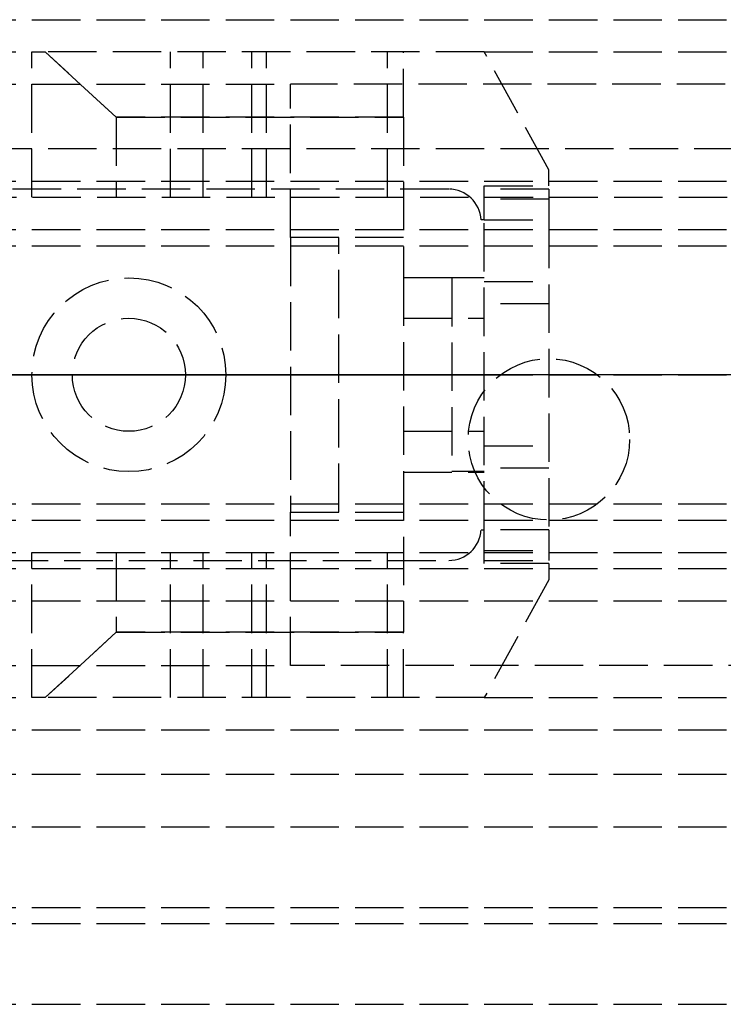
# Model space of a CAD drawing. Header units: millimetres. Extents: x -1 to 2050, y -94 to 94.
# Tile 6 of 14: x 16 to 37, y -20 to 11. Entities that reach past the tile are written whole.
import ezdxf

# ---------------------------------------------------------------- set-up
doc = ezdxf.new("R2010")
doc.units = ezdxf.units.MM
doc.header["$LTSCALE"] = 10
doc.linetypes.add('ALLCAD_Strich', pattern=[0.2, 0.15, -0.05])
doc.layers.add('BESCH_KONT_sich_schn_ansi_2d', color=40, linetype='Continuous')
doc.layers.add('BESCH_KONT_sich_schn_grun_2d', color=10, linetype='Continuous')

msp = doc.modelspace()

# ---------------------------------------------------------------- linework, layer by layer
at = {"layer": 'BESCH_KONT_sich_schn_ansi_2d', "linetype": 'ALLCAD_Strich'}
for p, q in [((0, 0, 9), (993, 0, 9)), ((0, 0, 2287.5), (995, 0, 2287.5)), ((0, 0, 2368), (2050, 0, 2368)), ((2050, 0, 2418), (0, 0, 2418)), ((0, 0, 8), (993, 0, 8)), ((0, 0, 2324), (2020, 0, 2324)), ((2020, 0, 2325.5), (0, 0, 2325.5)), ((0, 0, 2352.5), (2020, 0, 2352.5)), ((0, 0, 2326.5), (2020, 0, 2326.5)), ((0, 0, 2322), (2020, 0, 2322)), ((0, 0, 2355), (2020, 0, 2355)), ((0, 0, 2350.5), (2020, 0, 2350.5)), ((0, 0, 2350), (2020, 0, 2350)), ((0, 0, 26), (1035, 0, 26)), ((1035, 0, 2294), (0, 0, 2294)), ((0, 0, 25), (1035, 0, 25)), ((0, 0, 26), (1035, 0, 26)), ((2050, 0, 2361.5), (0, 0, 2361.5)), ((2050, 0, 2362), (0, 0, 2362)), ((0, 0, 2359), (2050, 0, 2359)), ((0, 0, 2359.5), (2050, 0, 2359.5)), ((0, 0, 2353), (2050, 0, 2353)), ((1, 0, 2352), (28.901, 0, 2352)), ((16, 0, 2342.524), (16, 0, 2341.056)), ((16.413, 0, 2342.9), (16, 0, 2342.524)), ((16, 0, 2336.076), (16.413, 0, 2335.7)), ((16, 0, 2337.544), (16, 0, 2336.076)), ((16, 0, 2341.056), (20.287, 0, 2340.087)), ((20.287, 0, 2338.513), (16, 0, 2337.544)), ((22, 0, 2347.5), (16, 0, 2347.5)), ((22, 0, 2347), (16, 0, 2347)), ((16, 0, 2347), (16, 0, 2347.5)), ((17.25, 0, 2348.5), (16, 0, 2347.5)), ((18.611, 0, 2344.9), (16.413, 0, 2342.9)), ((30, 0, 2342.9), (16.413, 0, 2342.9)), ((16.413, 0, 2335.7), (18.611, 0, 2333.7)), ((16.413, 0, 2335.7), (30, 0, 2335.7)), ((17.25, 0, 2352), (17.25, 0, 2350)), ((20.75, 0, 2348.5), (17.25, 0, 2348.5)), ((17.25, 0, 2348.5), (17.25, 0, 2352)), ((27.5, 0, 2344.9), (18.611, 0, 2344.9)), ((18.611, 0, 2333.7), (27.5, 0, 2333.7)), ((20.75, 0, 2352), (20.75, 0, 2350)), ((20.75, 0, 2348.5), (22, 0, 2347.5)), ((20.75, 0, 2348.5), (20.75, 0, 2352)), ((21.304, 0, 2340.217), (22.803, 0, 2340.989)), ((22.803, 0, 2337.611), (21.304, 0, 2338.383)), ((22, 0, 2347), (22, 0, 2347.5)), ((23.261, 0, 2341.1), (27, 0, 2341.1)), ((27, 0, 2337.5), (23.261, 0, 2337.5)), ((24, 0, 2342.9), (24, 0, 2335.7)), ((24, 0, 2335.7), (25.5, 0, 2335.7)), ((49.061, 0, 2297), (24, 0, 2297)), ((24, 0, 2297), (24, 0, 2294)), ((25.5, 0, 2341.6), (27.5, 0, 2341.6)), ((25.5, 0, 2335.7), (25.5, 0, 2341.6)), ((27.5, 0, 2349.8), (30, 0, 2349.8)), ((27.5, 0, 2349.8), (27.5, 0, 2344.9)), ((27.5, 0, 2344.9), (27.5, 0, 2340.6)), ((30, 0, 2328.8), (27.5, 0, 2328.8)), ((27.5, 0, 2333.7), (27.5, 0, 2328.8)), ((27.5, 0, 2338), (27.5, 0, 2333.7)), ((27.5, 0, 2340.6), (27.5, 0, 2338)), ((27.5, 0, 2334.55), (30, 0, 2334.55)), ((27.5, 0, 2331.05), (30, 0, 2331.05)), ((27.5, 0, 2347.55), (30, 0, 2347.55)), ((27.5, 0, 2344.05), (30, 0, 2344.05)), ((29.9, 0, 2352), (28.901, 0, 2352)), ((28.901, 0, 2352), (28.901, 0, 2350)), ((29, 0, 2336), (29, 0, 2333)), ((29, 0, 2333), (29, 0, 2330)), ((30, 0, 2330), (29, 0, 2330)), ((30, 0, 2336), (29, 0, 2336)), ((29, 0, 2349), (29, 0, 2346)), ((29, 0, 2346), (29, 0, 2343)), ((30, 0, 2343), (29, 0, 2343)), ((30, 0, 2349), (29, 0, 2349)), ((29.5, 0, 2294), (29.5, 0, 2297)), ((29.9, 0, 2352), (30, 0, 2352)), ((29.9, 0, 2350), (29.9, 0, 2352)), ((30, 0, 2349.998), (29.995, 0, 2349.998)), ((30, 0, 2350), (29.995, 0, 2350)), ((30, 0, 2349.998), (29.995, 0, 2349.998)), ((30, 0, 2349.997), (29.995, 0, 2349.997)), ((30, 0, 2349.995), (29.995, 0, 2349.995)), ((30, 0, 2349.992), (29.995, 0, 2349.992)), ((30, 0, 2349.996), (29.995, 0, 2349.996)), ((30, 0, 2349.997), (29.995, 0, 2349.997)), ((30, 0, 2349.997), (29.995, 0, 2349.997)), ((30, 0, 2349.998), (29.995, 0, 2349.998)), ((30, 0, 2349.993), (29.995, 0, 2349.993)), ((30, 0, 2349.995), (29.995, 0, 2349.995)), ((29.995, 0, 2349.995), (29.995, 0, 2349.992)), ((30, 0, 2349.992), (29.995, 0, 2349.992)), ((30, 0, 2349.997), (29.995, 0, 2349.997)), ((29.995, 0, 2349.995), (29.995, 0, 2349.997)), ((29.995, 0, 2350), (29.995, 0, 2349.997)), ((32, 0, 2346.506), (30, 0, 2342.9)), ((32, 0, 2347), (30, 0, 2347)), ((30, 0, 2347), (30, 0, 2348.037)), ((30, 0, 2331.6), (32, 0, 2331.6)), ((30, 0, 2347), (30, 0, 2342.9)), ((30, 0, 2335.7), (30, 0, 2331.6)), ((30, 0, 2328.8), (30, 0, 2331.6)), ((30, 0, 2342.9), (30, 0, 2335.7)), ((30, 0, 2335.7), (32, 0, 2332.094)), ((30, 0, 2328.6), (30, 0, 2328.8)), ((30, 0, 2350), (30, 0, 2348.037)), ((30, 0, 2331.304), (32, 0, 2331.304)), ((32, 0, 2328.876), (30, 0, 2328.876)), ((30, 0, 2328.6), (32, 0, 2328.6)), ((32, 0, 2332.029), (30, 0, 2332.029)), ((30, 0, 2346.001), (32, 0, 2346.001)), ((32, 0, 2347), (32, 0, 2346.506)), ((32, 0, 2332.094), (32, 0, 2346.506)), ((32, 0, 2332.094), (32, 0, 2331.6)), ((32, 0, 2331.304), (32, 0, 2328.876)), ((32, 0, 2328.876), (32, 0, 2328.6)), ((32, 0, 2331.6), (32, 0, 2331.304)), ((32, 0, 2350), (32, 0, 2347)), ((34.5, 0, 2294), (34.5, 0, 2297))]:
    msp.add_line(p, q, dxfattribs=at)
at = {"layer": 'BESCH_KONT_sich_schn_ansi_2d', "linetype": 'ALLCAD_Strich', "extrusion": (0, -1, 0)}
for centre, start, end in [((20.617, 2341.55), 257.2662, 297.2662), ((20.617, 2337.05), 62.7338, 102.7338)]:
    msp.add_arc(centre, 1.5, start, end, dxfattribs=at)
at = {"layer": 'BESCH_KONT_sich_schn_ansi_2d', "linetype": 'ALLCAD_Strich', "extrusion": (0, 1, 0)}
for centre, radius, start, end in [((-23.261, 2340.1), 1, 62.7338, 90), ((-23.261, 2338.5), 1, 270, 297.2662), ((-27, 2340.6), 0.5, 90, 180), ((-27, 2338), 0.5, 180, 270), ((-30, 2350), 2, 90, 180)]:
    msp.add_arc(centre, radius, start, end, dxfattribs=at)
at = {"layer": 'BESCH_KONT_sich_schn_grun_2d', "linetype": 'ALLCAD_Strich'}
for p, q in [((0, 11), (1035, 11)), ((0, 10), (16, 10)), ((0, 10), (16, 10)), ((16, 5.5), (16, 10)), ((16, 10), (16.413, 10)), ((16.413, 10), (18.611, 7.976)), ((18.611, 7.976), (16.413, 10)), ((30, 10), (16.413, 10)), ((20.287, 5.5), (20.287, 10)), ((21.304, 5.5), (21.304, 10)), ((22.803, 5.5), (22.803, 10)), ((23.261, 5.5), (23.261, 10)), ((27, 5.5), (27, 10)), ((27.5, 7.976), (27.5, 10)), ((32, 6.35), (30, 10)), ((30, 10), (1035, 10)), ((30, 10), (1035, 10)), ((0, 9), (24, 9)), ((59.461, 9), (24, 9)), ((24, 4.25), (24, 9)), ((27.5, 7.976), (18.611, 7.976)), ((18.611, 7.976), (18.611, 5.5)), ((18.611, 7.976), (27.5, 7.976)), ((27.5, 7.976), (27.5, 3.016)), ((2020, 7), (0, 7)), ((32, 5.85), (32, 6.35)), ((0, 6), (172, 6)), ((30, 4.8), (30, 5.85)), ((30, 5.85), (32, 5.85)), ((0.017, 5.5), (2020, 5.5)), ((28.901, 5.75), (1, 5.75)), ((32, 5.75), (30, 5.75)), ((32, 5.75), (32, 4.8)), ((32, 5.44), (30, 5.44)), ((30, 4.8), (29.9, 4.8)), ((30, 4.8), (32, 4.8)), ((30, -4.8), (30, 4.8)), ((32, 4.8), (32, -4.8)), ((0, 4.5), (2020, 4.5)), ((0, 4), (2020, 4)), ((27.5, 4.25), (24, 4.25)), ((24, 4.25), (24, -4.25)), ((25.5, -4.25), (25.5, 4.25)), ((27.5, 3.016), (30, 3.016)), ((27.5, 3.016), (27.5, -3.016)), ((29, 3), (29, -3)), ((30, 3), (29, 3)), ((30, 2.89), (32, 2.89)), ((32, 2.2), (30, 2.2)), ((27.5, 1.75), (30, 1.75)), ((29.995, 0.002), (29.995, 0.005)), ((30, 0.005), (29.995, 0.005)), ((30, 0.003), (29.995, 0.003)), ((29.995, 0.002), (29.995, 0.001)), ((30, 0.002), (29.995, 0.002)), ((29.995, 0.002), (30, 0.002)), ((30, 0.001), (29.995, 0.001)), ((30, 0.001), (29.995, 0.001)), ((29.995, 0.001), (29.995, -0.001)), ((30, 0), (29.995, 0)), ((30, -0.001), (29.995, -0.001)), ((30, -0.002), (29.995, -0.002)), ((29.995, -0.006), (29.995, -0.002)), ((29.995, -0.004), (30, -0.004)), ((30, -0.004), (29.995, -0.004)), ((30, -0.006), (29.995, -0.006)), ((29.995, -0.006), (29.995, -0.008)), ((30, -0.006), (29.995, -0.006)), ((30, -0.007), (29.995, -0.007)), ((30, -0.008), (29.995, -0.008)), ((29.995, -0.012), (29.995, -0.009)), ((30, -0.009), (29.995, -0.009)), ((30, -0.011), (29.995, -0.011)), ((29.995, -0.012), (30, -0.012)), ((29.995, -0.012), (29.995, -0.012)), ((30, -0.012), (29.995, -0.012)), ((30, -0.012), (29.995, -0.012)), ((29.995, -0.012), (29.995, -0.015)), ((30, -0.012), (29.995, -0.012)), ((30, -0.013), (29.995, -0.013)), ((30, -0.015), (29.995, -0.015)), ((27.5, -1.75), (30, -1.75)), ((30, -2.2), (32, -2.2)), ((27.5, -3.016), (30, -3.016)), ((27.5, -3.016), (27.5, -7.976)), ((30, -3), (29, -3)), ((32, -2.89), (30, -2.89)), ((0, -4), (2020, -4)), ((24, -4.25), (27.5, -4.25)), ((24, -9), (24, -4.25)), ((0, -4.5), (2020, -4.5)), ((29.9, -4.8), (30, -4.8)), ((30, -5.85), (30, -4.8)), ((32, -4.8), (30, -4.8)), ((32, -4.8), (32, -5.75)), ((30, -5.44), (32, -5.44)), ((0, -5.5), (2020, -5.5)), ((1, -5.75), (28.901, -5.75)), ((16, -10), (16, -5.5)), ((18.611, -5.5), (18.611, -7.976)), ((20.287, -10), (20.287, -5.5)), ((21.304, -10), (21.304, -5.5)), ((22.803, -10), (22.803, -5.5)), ((23.261, -10), (23.261, -5.5)), ((27, -10), (27, -5.5)), ((30, -5.75), (32, -5.75)), ((0, -6), (172, -6)), ((32, -5.85), (30, -5.85)), ((32, -5.85), (32, -6.35)), ((32, -6.35), (30, -10)), ((0, -7), (2020, -7)), ((18.611, -7.976), (16.413, -10)), ((16.413, -10), (18.611, -7.976)), ((27.5, -7.976), (18.611, -7.976)), ((18.611, -7.976), (27.5, -7.976)), ((27.5, -10), (27.5, -7.976)), ((0, -9), (24, -9)), ((49.061, -9), (24, -9)), ((0, -10), (16, -10)), ((0, -10), (16, -10)), ((16.413, -10), (16, -10)), ((30, -10), (16.413, -10)), ((30, -10), (1035, -10)), ((30, -10), (1035, -10)), ((0, -11), (1035, -11)), ((0, -12.375), (2020, -12.375)), ((0, -14), (2020, -14)), ((0, -16.5), (2020, -16.5)), ((0, -17), (2050, -17)), ((0, -19.5), (2050, -19.5))]:
    msp.add_line(p, q, dxfattribs=at)
for centre, radius in [((19, 0), 3), ((19, 0), 1.75), ((19, 0), 1.75), ((32, -2), 2.5)]:
    msp.add_circle(centre, radius, dxfattribs=at)
for centre, start, end in [((28.901, 4.75), 2.866, 90), ((28.901, -4.75), 270, 357.134)]:
    msp.add_arc(centre, 1, start, end, dxfattribs=at)

doc.saveas('drawing.dxf')
